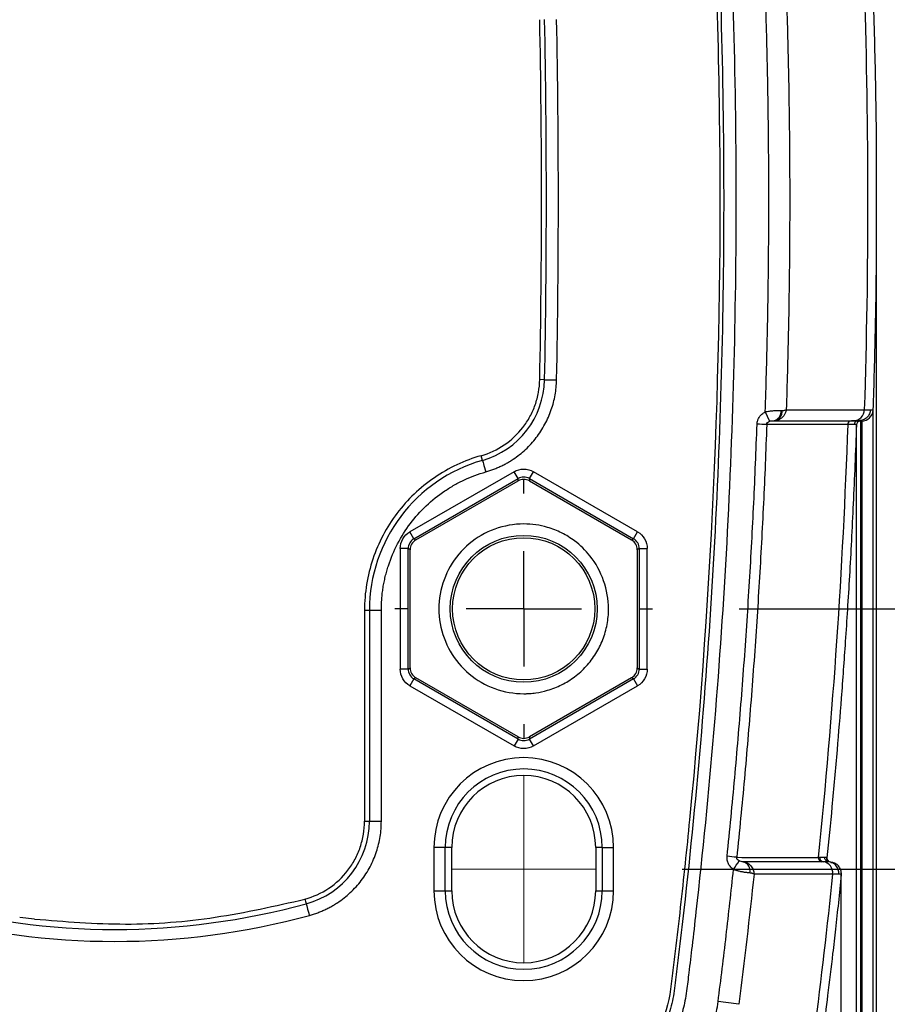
# Model space of a CAD drawing. Header units: millimetres. Extents: x 19 to 819, y 19 to 629.
# Tile 39 of 56: x 601 to 639, y 288 to 331. Entities that reach past the tile are written whole.
import ezdxf

# ---------------------------------------------------------------- set-up
doc = ezdxf.new("R2010")
doc.units = ezdxf.units.MM
doc.header["$LTSCALE"] = 3
doc.linetypes.add('CENTERX2', pattern=[20.32, 12.7, -2.54, 2.54, -2.54])
doc.layers.add('CENTER', color=40, linetype='CENTERX2')
doc.layers.add('DIMENSIONS', color=140, linetype='Continuous', lineweight=25)
doc.styles.add('SLDTEXTSTYLE0', font='TXT', dxfattribs={"width": 0.7})
doc.dimstyles.new('SLDDIMSTYLE2', dxfattribs={"dimtxt": 6.474023, "dimasz": 9.906, "dimexe": 0, "dimexo": 0.0625, "dimgap": 1.618506, "dimtad": 0, "dimtih": 1, "dimtoh": 1, "dimrnd": 1e-09, "dimzin": 12, "dimdsep": 46, "dimtxsty": 'SLDTEXTSTYLE0', "dimsah": 1, "dimcen": 0.09, "dimadec": 0, "dimazin": 3, "dimtfac": 1, "dimtmove": 0, "dimatfit": 0, "dimfxl": 0, "dimfrac": 2, "dimtolj": 1, "dimtzin": 12, "dimarcsym": 0})
doc.dimstyles.new('SLDDIMSTYLE3', dxfattribs={"dimtxt": 6.474023, "dimasz": 9.906, "dimexe": 0, "dimexo": 0.0625, "dimgap": 1.618506, "dimtad": 0, "dimtih": 1, "dimtoh": 1, "dimrnd": 1e-09, "dimzin": 4, "dimdsep": 46, "dimtxsty": 'SLDTEXTSTYLE0', "dimsah": 1, "dimcen": 0.09, "dimadec": 0, "dimazin": 1, "dimtfac": 1, "dimtmove": 0, "dimatfit": 0, "dimfxl": 0, "dimfrac": 2, "dimtolj": 1, "dimtzin": 12, "dimarcsym": 0})

# ---------------------------------------------------------------- blocks, each defined once
blk = doc.blocks.new('_D_6')
at = {"layer": 'DIMENSIONS'}
for p, q in [((690.981, 352.404), (690.981, 371.454)), ((630.411, 352.404), (700.506, 352.404)), ((681.362, 322.741), (679.188, 322.741)), ((679.188, 322.741), (679.188, 312.451)), ((700.6, 322.741), (702.774, 322.741)), ((702.774, 322.741), (702.774, 312.451)), ((679.188, 312.451), (681.362, 312.451)), ((702.774, 312.451), (700.6, 312.451)), ((630.411, 293.504), (700.506, 293.504)), ((690.981, 293.504), (690.981, 274.454))]:
    blk.add_line(p, q, dxfattribs=at)
for points in [[(690.981, 352.404), (692.505, 362.31), (689.457, 362.31)], [(690.981, 293.504), (689.457, 283.598), (692.505, 283.598)]]:
    blk.add_solid(points, dxfattribs=at)
at = {"layer": 'DIMENSIONS', "char_height": 6.35, "attachment_point": 1, "style": 'SLDTEXTSTYLE0'}
for s, insert in [('58.9', (681.362, 332.376)), ('2.32', (681.362, 320.637))]:
    blk.add_mtext(s, dxfattribs=dict(at, insert=insert))
blk = doc.blocks.new('_D_8')
at = {"layer": 'DIMENSIONS'}
for p, q in [((657.847, 340.954), (657.847, 360.004)), ((632.913, 340.954), (667.372, 340.954)), ((648.228, 322.741), (646.054, 322.741)), ((646.054, 322.741), (646.054, 312.451)), ((667.466, 322.741), (669.64, 322.741)), ((669.64, 322.741), (669.64, 312.451)), ((646.054, 312.451), (648.228, 312.451)), ((669.64, 312.451), (667.466, 312.451)), ((632.913, 304.954), (667.372, 304.954)), ((657.847, 304.954), (657.847, 285.904))]:
    blk.add_line(p, q, dxfattribs=at)
for points in [[(657.847, 340.954), (659.371, 350.86), (656.323, 350.86)], [(657.847, 304.954), (656.323, 295.048), (659.371, 295.048)]]:
    blk.add_solid(points, dxfattribs=at)
at = {"layer": 'DIMENSIONS', "char_height": 6.35, "attachment_point": 1, "style": 'SLDTEXTSTYLE0'}
for s, insert in [('36.0', (648.228, 332.376)), ('1.42', (648.228, 320.637))]:
    blk.add_mtext(s, dxfattribs=dict(at, insert=insert))
blk = doc.blocks.new('SW_CENTERMARKSYMBOL_2')
at = {"layer": 'CENTER', "color": 0}
for p, q in [((0, 5.08), (0, 5.669)), ((0, 0), (0, 2.54)), ((-5.08, 0), (-5.669, 0)), ((0, 0), (-2.54, 0)), ((0, 0), (0, -2.54)), ((0, 0), (2.54, 0)), ((5.08, 0), (5.669, 0)), ((0, -5.08), (0, -5.669))]:
    blk.add_line(p, q, dxfattribs=at)

msp = doc.modelspace()

# ---------------------------------------------------------------- linework, layer by layer
for p, q in [((638.955, 282.45), (638.955, 322.94)), ((624.353, 315.033), (624.139, 315.038)), ((624.353, 315.033), (624.88, 315.023)), ((634.988, 313.711), (638.421, 313.712)), ((638.805, 313.695), (638.805, 281.87)), ((634.433, 313.231), (636.162, 313.231)), ((634.458, 313.231), (636.177, 313.231)), ((636.162, 313.231), (637.857, 313.231)), ((636.177, 313.231), (637.956, 313.231)), ((638.202, 313.231), (638.215, 313.229)), ((638.215, 313.229), (638.31, 313.215)), ((638.287, 313.239), (638.226, 313.231)), ((638.252, 313.215), (638.252, 282.512)), ((621.617, 311.484), (621.559, 311.69)), ((623.009, 310.985), (618.423, 308.337)), ((623.184, 310.682), (623.009, 310.985)), ((623.684, 310.682), (623.859, 310.985)), ((628.445, 308.337), (623.859, 310.985)), ((618.598, 308.034), (623.184, 310.682)), ((618.684, 307.985), (623.184, 310.583)), ((623.184, 310.583), (623.184, 310.682)), ((623.684, 310.682), (628.27, 308.034)), ((623.684, 310.682), (623.684, 310.583)), ((623.684, 310.583), (628.184, 307.985)), ((618.598, 308.034), (618.423, 308.337)), ((618.598, 308.034), (618.684, 307.985)), ((628.184, 307.985), (628.27, 308.034)), ((628.27, 308.034), (628.445, 308.337)), ((617.998, 307.601), (617.998, 302.306)), ((618.348, 307.601), (617.998, 307.601)), ((618.348, 302.306), (618.348, 307.601)), ((618.434, 307.552), (618.348, 307.601)), ((618.434, 302.355), (618.434, 307.552)), ((628.52, 307.601), (628.434, 307.552)), ((628.434, 307.552), (628.434, 302.355)), ((628.52, 307.601), (628.52, 302.306)), ((628.52, 307.601), (628.87, 307.601)), ((628.87, 302.306), (628.87, 307.601)), ((616.427, 304.891), (616.641, 304.891)), ((616.641, 304.891), (616.641, 295.614)), ((616.641, 304.891), (617.168, 304.891)), ((617.168, 295.614), (617.168, 304.891)), ((618.348, 302.306), (618.434, 302.355)), ((628.434, 302.355), (628.52, 302.306)), ((618.348, 302.306), (617.998, 302.306)), ((618.684, 301.922), (618.598, 301.873)), ((623.184, 299.324), (618.684, 301.922)), ((628.184, 301.922), (623.684, 299.324)), ((628.27, 301.873), (628.184, 301.922)), ((628.52, 302.306), (628.87, 302.306)), ((618.598, 301.873), (618.423, 301.57)), ((618.423, 301.57), (623.009, 298.922)), ((623.184, 299.225), (618.598, 301.873)), ((628.27, 301.873), (623.684, 299.225)), ((623.859, 298.922), (628.445, 301.57)), ((628.27, 301.873), (628.445, 301.57)), ((623.184, 299.225), (623.184, 299.324)), ((623.684, 299.324), (623.684, 299.225)), ((623.184, 299.225), (623.009, 298.922)), ((623.859, 298.922), (623.684, 299.225)), ((616.427, 295.614), (616.641, 295.614)), ((616.641, 295.614), (617.168, 295.614)), ((619.48, 294.454), (619.48, 292.554)), ((619.979, 294.454), (619.48, 294.454)), ((619.979, 292.554), (619.979, 294.454)), ((620.267, 294.454), (619.979, 294.454)), ((620.267, 292.554), (620.267, 294.454)), ((626.601, 294.454), (626.601, 292.554)), ((626.889, 294.454), (626.601, 294.454)), ((626.889, 294.454), (627.388, 294.454)), ((626.889, 294.454), (626.889, 292.554)), ((627.388, 292.554), (627.388, 294.454)), ((636.616, 293.83), (636.543, 293.83)), ((636.78, 293.992), (636.779, 293.975)), ((636.779, 293.977), (636.779, 293.977)), ((636.883, 293.831), (636.781, 293.954)), ((619.48, 292.554), (619.979, 292.554)), ((619.979, 292.554), (620.267, 292.554)), ((626.601, 292.554), (626.889, 292.554)), ((626.889, 292.554), (627.388, 292.554)), ((601.901, 291.307), (601.252, 291.371))]:
    msp.add_line(p, q)
at = {"color": 40, "linetype": 'CENTERX2', "lineweight": 18}
for p, q in [((623.434, 297.621), (623.434, 289.386)), ((620.267, 293.504), (626.601, 293.504))]:
    msp.add_line(p, q, dxfattribs=at)
at = {"flags": 128}
for points in [[(638.31, 313.215), (638.31, 313.009), (638.31, 312.565), (638.31, 311.888), (638.31, 310.98), (638.31, 309.847), (638.31, 308.498), (638.31, 306.939), (638.31, 305.181), (638.31, 303.234), (638.31, 301.111), (638.31, 298.825), (638.31, 296.39), (638.31, 293.821), (638.31, 291.134), (638.31, 288.347), (638.31, 285.475), (638.31, 282.538)], [(638.075, 282.483), (638.075, 285.408), (638.075, 288.267), (638.075, 291.043), (638.075, 293.719), (638.075, 296.277), (638.075, 298.702), (638.075, 300.979), (638.075, 303.094), (638.075, 305.033), (638.075, 306.785), (638.075, 308.338), (638.075, 309.684), (638.075, 310.812), (638.075, 311.718), (638.075, 312.394), (638.075, 312.837), (638.075, 313.044)], [(621.617, 311.484), (621.621, 311.472), (621.63, 311.442), (621.643, 311.394), (621.661, 311.331), (621.683, 311.255), (621.708, 311.168), (621.734, 311.074), (621.762, 310.977)], [(636.781, 293.949), (636.78, 293.959), (636.78, 293.995)], [(636.946, 293.798), (637.045, 293.782), (637.086, 293.77)]]:
    msp.add_lwpolyline(points, dxfattribs=at)
for radius in [3.233, 3.129]:
    msp.add_circle((623.434, 304.954), radius)
for centre, radius, start, end in [((230.017, 322.954), 394.415, 358.84939, 1.15061), ((230.017, 322.954), 394.943, 358.84939, 1.15061), ((620.584, 315.109), 3.769, 285.9072, 358.8494), ((621.929, 307.534), 13.576, 24.719, 26.6261), ((634.356, 313.631), 0.408, 280.9116, 6.911), ((634.395, 313.639), 0.413, 278.7042, 5.6105), ((637.941, 313.711), 0.48, 271.7636, 0.0611), ((638.31, 313.711), 0.496, 269.9886, 358.1359), ((637.863, 313.059), 0.172, 91.759, 179.9432), ((638.252, 313.037), 0.177, 89.9883, 178.0048), ((617.379, -151.564), 464.925, 87.9354, 87.98798), ((623.496, 304.891), 6.856, 105.9072, 180), ((623.434, 294.454), 3.954, 0, 180), ((623.434, 294.454), 3.455, 0, 180), ((623.434, 294.454), 3.167, 0, 180), ((612.871, 295.614), 3.769, 285.2168, 360), ((616.059, 135.901), 159.007, 83.95363, 84.10737), ((619.65, 302.288), 15.712, 325.9345, 327.5676), ((632.97, 293.419), 0.429, 348.84, 73.2158), ((636.57, 294.002), 0.175, 173.3475, 261.253), ((636.64, 294.003), 0.175, 173.5686, 261.9958), ((636.544, 293.346), 0.489, 353.2018, 81.5651), ((636.921, 293.304), 0.494, 354.037, 18.7919), ((623.434, 292.554), 3.954, 180, 0), ((623.434, 292.554), 3.455, 180, 0), ((623.434, 292.554), 3.167, 180, 0), ((605.434, 322.954), 32.63, 254.7815, 285.2185), ((596.828, 9.832), 280.058, 82.5994, 82.78741)]:
    msp.add_arc(centre, radius, start, end)
for centre, major_axis in [((623.434, 310.15), (0, 0.5)), ((618.934, 307.552), (-0.433, 0.25)), ((627.934, 307.552), (0.433, 0.25)), ((618.934, 302.356), (-0.433, -0.25)), ((627.934, 302.356), (0.433, -0.25)), ((623.434, 299.757), (0, -0.5))]:
    msp.add_ellipse(centre, major_axis=major_axis, ratio=0.999797, start_param=5.759674, end_param=6.806696)
for points, knots in [([(605.434, 279.678), (605.205, 279.68), (604.747, 279.682), (604.06, 279.7), (603.376, 279.727), (602.693, 279.765), (602.012, 279.814), (601.332, 279.873), (600.654, 279.943), (599.978, 280.023), (599.303, 280.115), (598.63, 280.216), (597.959, 280.329), (597.29, 280.452), (596.622, 280.585), (595.956, 280.73), (595.291, 280.885), (594.629, 281.05), (593.968, 281.226), (593.308, 281.413), (592.65, 281.61), (591.994, 281.818), (591.34, 282.036), (590.821, 282.22), (590.455, 282.35), (590.231, 282.422), (590.013, 282.473), (589.799, 282.503), (589.554, 282.51), (589.232, 282.513), (588.672, 282.514), (588.005, 282.514), (587.359, 282.515), (586.835, 282.513), (586.38, 282.518), (585.898, 282.553), (585.433, 282.626), (584.799, 282.774), (584.022, 283.05), (583.151, 283.523), (582.359, 284.123), (581.672, 284.838), (581.1, 285.649), (580.66, 286.538), (580.436, 287.246), (580.333, 287.73), (580.294, 287.949), (580.261, 288.197), (580.2, 288.686), (580.107, 289.452), (579.404, 295.366), (578.443, 306.253), (578.029, 319.489), (578.148, 330.078), (578.463, 338.013), (579.003, 345.937), (579.544, 351.548), (579.925, 354.91), (580.042, 355.916), (580.144, 356.778), (580.216, 357.362), (580.286, 357.94), (580.41, 358.578), (580.655, 359.333), (580.986, 360.044), (581.406, 360.709), (581.945, 361.372), (582.622, 362.006), (583.442, 362.561), (584.339, 362.989), (585.129, 363.224), (585.779, 363.338), (586.231, 363.384), (586.73, 363.394), (587.249, 363.393), (588.123, 363.393), (588.885, 363.391), (589.531, 363.394), (589.865, 363.408), (590.169, 363.46), (590.492, 363.566), (590.735, 363.654), (590.995, 363.75), (591.484, 363.921), (592.223, 364.168), (593.538, 364.573), (595.201, 365.02), (596.929, 365.397), (598.383, 365.658), (599.552, 365.835), (600.723, 365.98), (601.897, 366.092), (603.074, 366.171), (604.253, 366.221), (605.04, 366.226), (605.434, 366.229)], [0, 0, 0, 0, 0.005434, 0.010855, 0.016267, 0.021669, 0.027063, 0.03245, 0.037832, 0.043211, 0.048587, 0.053961, 0.059336, 0.064712, 0.070091, 0.075474, 0.080862, 0.086257, 0.091661, 0.097073, 0.102497, 0.107932, 0.113381, 0.118845, 0.12098, 0.122571, 0.124415, 0.126295, 0.127676, 0.130216, 0.133917, 0.140942, 0.14604, 0.14921, 0.153361, 0.156836, 0.160637, 0.164499, 0.172264, 0.180095, 0.187887, 0.195708, 0.203506, 0.211318, 0.219107, 0.221028, 0.22304, 0.224371, 0.226964, 0.234719, 0.242659, 0.368075, 0.493523, 0.556263, 0.618959, 0.681663, 0.744424, 0.752502, 0.761845, 0.768412, 0.773065, 0.775805, 0.782198, 0.788423, 0.794571, 0.800738, 0.807016, 0.814774, 0.822617, 0.830393, 0.838217, 0.842078, 0.846013, 0.848966, 0.853898, 0.858311, 0.869677, 0.871972, 0.873618, 0.877586, 0.879217, 0.881679, 0.8837, 0.885794, 0.893945, 0.902172, 0.918402, 0.934715, 0.944071, 0.953406, 0.962727, 0.972039, 0.981351, 0.990669, 1, 1, 1, 1]), ([(605.434, 366.229), (605.649, 366.228), (606.078, 366.225), (606.721, 366.21), (607.363, 366.185), (608.005, 366.152), (608.646, 366.108), (609.286, 366.056), (609.926, 365.993), (610.565, 365.922), (611.203, 365.841), (611.841, 365.751), (612.478, 365.651), (613.543, 365.468), (615.028, 365.167), (616.923, 364.693), (618.485, 364.223), (619.581, 363.855), (620.134, 363.656), (620.443, 363.547), (620.665, 363.477), (620.89, 363.428), (621.118, 363.401), (621.368, 363.394), (621.644, 363.393), (622.078, 363.393), (622.651, 363.393), (623.218, 363.393), (623.68, 363.393), (623.956, 363.393), (624.281, 363.393), (624.818, 363.379), (625.634, 363.261), (626.592, 362.964), (627.498, 362.522), (628.319, 361.946), (629.046, 361.248), (629.651, 360.447), (630.129, 359.56), (630.377, 358.851), (630.496, 358.364), (630.56, 358.057), (630.608, 357.699), (630.669, 357.209), (630.751, 356.541), (630.855, 355.672), (631.233, 352.403), (631.79, 346.836), (632.352, 338.96), (632.692, 331.07), (632.809, 323.17), (632.704, 315.268), (632.376, 307.374), (631.826, 299.491), (631.258, 293.74), (630.855, 290.229), (630.718, 289.068), (630.616, 288.268), (630.539, 287.726), (630.446, 287.327), (630.336, 286.951), (630.203, 286.583), (630.047, 286.222), (629.783, 285.699), (629.355, 285.037), (628.703, 284.305), (627.946, 283.676), (627.103, 283.174), (626.192, 282.8), (625.399, 282.611), (624.747, 282.532), (624.312, 282.513), (623.926, 282.511), (623.597, 282.51), (623.306, 282.514), (623.029, 282.516), (622.769, 282.514), (622.508, 282.512), (622.262, 282.514), (622.028, 282.517), (621.782, 282.514), (621.535, 282.51), (621.312, 282.513), (621.109, 282.506), (620.923, 282.482), (620.728, 282.444), (620.523, 282.389), (620.311, 282.319), (620.081, 282.235), (619.867, 282.155), (619.621, 282.068), (619.142, 281.905), (618.394, 281.659), (617.102, 281.27), (615.468, 280.84), (613.769, 280.477), (612.341, 280.226), (611.196, 280.056), (610.048, 279.917), (608.898, 279.81), (607.746, 279.733), (606.591, 279.686), (605.82, 279.681), (605.434, 279.678)], [0, 0, 0, 0, 0.005085, 0.010165, 0.015243, 0.020318, 0.025393, 0.030468, 0.035544, 0.040622, 0.045705, 0.050792, 0.055884, 0.060983, 0.076394, 0.091776, 0.107254, 0.115017, 0.119169, 0.121189, 0.122784, 0.124671, 0.126654, 0.128212, 0.130593, 0.133181, 0.138502, 0.144174, 0.146616, 0.149453, 0.150704, 0.154317, 0.162186, 0.170143, 0.178001, 0.185963, 0.193819, 0.201785, 0.209649, 0.217595, 0.219512, 0.221507, 0.225028, 0.228073, 0.233211, 0.240975, 0.248806, 0.311184, 0.373521, 0.435867, 0.498272, 0.560699, 0.623079, 0.685461, 0.747895, 0.759986, 0.769215, 0.775582, 0.77909, 0.782188, 0.785275, 0.788361, 0.791458, 0.794578, 0.802263, 0.810038, 0.817714, 0.825502, 0.833191, 0.840969, 0.844729, 0.848756, 0.851275, 0.853872, 0.856548, 0.858177, 0.860444, 0.862709, 0.86434, 0.86629, 0.868236, 0.87019, 0.872131, 0.873521, 0.874996, 0.876565, 0.878235, 0.880012, 0.881866, 0.884033, 0.885426, 0.888047, 0.896028, 0.904068, 0.920019, 0.93606, 0.945222, 0.954364, 0.963492, 0.972613, 0.981733, 0.99086, 1, 1, 1, 1]), ([(605.435, 280.209), (604.199, 280.211), (602.958, 280.267), (600.496, 280.482), (599.271, 280.642), (596.832, 281.068), (595.62, 281.334), (593.824, 281.812), (592.932, 282.071), (592.046, 282.36), (591.605, 282.51), (591.458, 282.56), (591.165, 282.663), (591.021, 282.715), (590.72, 282.823), (590.562, 282.88), (590.299, 282.953), (590.206, 282.976), (590.012, 283.011), (589.914, 283.023), (589.635, 283.045), (589.462, 283.045), (589.135, 283.045), (588.976, 283.045), (588.492, 283.045), (588.169, 283.045), (587.686, 283.046), (587.524, 283.046), (587.202, 283.046), (587.036, 283.045), (586.719, 283.044), (586.565, 283.045), (586.268, 283.057), (586.123, 283.069), (585.684, 283.12), (585.392, 283.177), (584.814, 283.335), (584.525, 283.438), (583.973, 283.685), (583.708, 283.829), (583.201, 284.157), (582.958, 284.342), (582.505, 284.745), (582.296, 284.963), (581.913, 285.428), (581.738, 285.677), (581.427, 286.199), (581.294, 286.471), (581.069, 287.029), (580.978, 287.317), (580.875, 287.762), (580.846, 287.911), (580.811, 288.137), (580.802, 288.211), (580.781, 288.375), (580.771, 288.457), (580.679, 289.195), (580.6, 289.852), (579.909, 295.761), (579.445, 301.031), (578.815, 311.576), (578.65, 316.854), (578.627, 324.78), (578.657, 327.425), (578.792, 332.71), (578.896, 335.35), (579.323, 343.263), (579.756, 348.527), (580.412, 354.436), (580.525, 355.421), (580.643, 356.405), (580.693, 356.815), (580.703, 356.897), (580.723, 357.063), (580.733, 357.147), (580.762, 357.393), (580.781, 357.553), (580.846, 358.021), (580.906, 358.315), (581.075, 358.894), (581.181, 359.177), (581.436, 359.724), (581.586, 359.99), (581.922, 360.492), (582.109, 360.729), (582.517, 361.173), (582.74, 361.381), (583.214, 361.759), (583.464, 361.928), (583.986, 362.228), (584.26, 362.359), (584.827, 362.577), (585.117, 362.663), (585.705, 362.79), (586.004, 362.832), (586.383, 362.855), (586.459, 362.858), (586.615, 362.862), (586.696, 362.863), (586.938, 362.864), (587.103, 362.863), (587.606, 362.86), (587.939, 362.862), (588.605, 362.862), (588.938, 362.862), (589.313, 362.862), (589.354, 362.862), (589.438, 362.862), (589.485, 362.862), (589.623, 362.865), (589.717, 362.869), (589.909, 362.885), (590.007, 362.897), (590.206, 362.931), (590.308, 362.953), (590.602, 363.035), (590.776, 363.1), (591.021, 363.191), (591.1, 363.22), (591.257, 363.277), (591.338, 363.305), (592.066, 363.558), (592.716, 363.766), (594.675, 364.343), (595.992, 364.664), (598.651, 365.178), (599.991, 365.373), (602.695, 365.634), (604.063, 365.699), (605.433, 365.698)], [0, 0, 0, 0, 0.03125, 0.03125, 0.0625, 0.0625, 0.09375, 0.09375, 0.109375, 0.117188, 0.117188, 0.121094, 0.121094, 0.125, 0.125, 0.128906, 0.128906, 0.130859, 0.130859, 0.132813, 0.132813, 0.136719, 0.136719, 0.140625, 0.140625, 0.148438, 0.148438, 0.152344, 0.152344, 0.15625, 0.15625, 0.160156, 0.160156, 0.164063, 0.164063, 0.171875, 0.171875, 0.179688, 0.179688, 0.1875, 0.1875, 0.195313, 0.195313, 0.203125, 0.203125, 0.210938, 0.210938, 0.21875, 0.21875, 0.226563, 0.226563, 0.230469, 0.230469, 0.232422, 0.232422, 0.234375, 0.234375, 0.25, 0.25, 0.375, 0.375, 0.5, 0.5, 0.5625, 0.5625, 0.625, 0.625, 0.75, 0.75, 0.765625, 0.773438, 0.773438, 0.775391, 0.775391, 0.777344, 0.777344, 0.78125, 0.78125, 0.789063, 0.789063, 0.796875, 0.796875, 0.804688, 0.804688, 0.8125, 0.8125, 0.820313, 0.820313, 0.828125, 0.828125, 0.835938, 0.835938, 0.84375, 0.84375, 0.851563, 0.851563, 0.853516, 0.853516, 0.855469, 0.855469, 0.859375, 0.859375, 0.867188, 0.867188, 0.875, 0.875, 0.875977, 0.875977, 0.876953, 0.876953, 0.878906, 0.878906, 0.880859, 0.880859, 0.882813, 0.882813, 0.886719, 0.886719, 0.888672, 0.888672, 0.890625, 0.890625, 0.90625, 0.90625, 0.9375, 0.9375, 0.96875, 0.96875, 1, 1, 1, 1]), ([(580.967, 288.24), (581.042, 287.645), (581.216, 287.026), (581.506, 286.433), (581.796, 285.841), (582.2, 285.28), (582.695, 284.807), (583.19, 284.333), (583.773, 283.95), (584.387, 283.686), (585, 283.421), (585.64, 283.274), (586.255, 283.23), (586.562, 283.209), (586.875, 283.216), (587.198, 283.216), (587.522, 283.216), (587.845, 283.216), (588.168, 283.216), (588.492, 283.216), (588.814, 283.216), (589.139, 283.216), (589.463, 283.216), (589.783, 283.221), (590.095, 283.17), (590.406, 283.119), (590.707, 283.01), (591.006, 282.902), (591.305, 282.795), (591.605, 282.69), (591.908, 282.589), (592.512, 282.386), (593.124, 282.196), (593.741, 282.02), (598.681, 280.609), (604.011, 280.087), (609.218, 280.551), (611.821, 280.784), (614.392, 281.257), (616.868, 281.947), (617.487, 282.12), (618.101, 282.306), (618.707, 282.505), (619.01, 282.604), (619.31, 282.706), (619.612, 282.813), (619.914, 282.92), (620.206, 283.042), (620.513, 283.117), (620.667, 283.155), (620.823, 283.179), (620.981, 283.195), (621.139, 283.21), (621.297, 283.216), (621.459, 283.216), (621.782, 283.216), (622.106, 283.216), (622.429, 283.216), (622.753, 283.216), (623.077, 283.216), (623.4, 283.216), (623.722, 283.216), (624.056, 283.21), (624.359, 283.218), (624.964, 283.234), (625.603, 283.349), (626.223, 283.582), (626.844, 283.815), (627.443, 284.166), (627.961, 284.614), (628.479, 285.062), (628.914, 285.605), (629.235, 286.188), (629.555, 286.771), (629.762, 287.391), (629.864, 287.99), (629.915, 288.29), (629.947, 288.613), (629.987, 288.933), (630.026, 289.254), (630.065, 289.574), (630.103, 289.895), (630.179, 290.536), (630.254, 291.177), (630.326, 291.819), (630.47, 293.102), (630.605, 294.387), (630.731, 295.674), (631.742, 305.965), (632.181, 316.341), (632.042, 326.705), (631.972, 331.887), (631.758, 337.067), (631.401, 342.231), (631.222, 344.813), (631.008, 347.391), (630.757, 349.965), (630.632, 351.251), (630.498, 352.536), (630.356, 353.82), (630.284, 354.462), (630.211, 355.104), (630.135, 355.745), (630.097, 356.065), (630.058, 356.386), (630.019, 356.706), (630, 356.866), (629.98, 357.03), (629.96, 357.192), (629.94, 357.353), (629.92, 357.512), (629.901, 357.667), (629.862, 357.977), (629.802, 358.268), (629.712, 358.571), (629.623, 358.874), (629.507, 359.178), (629.362, 359.474), (629.072, 360.066), (628.668, 360.627), (628.173, 361.101), (627.677, 361.574), (627.095, 361.957), (626.481, 362.221), (625.867, 362.486), (625.228, 362.633), (624.613, 362.677), (624.306, 362.698), (623.993, 362.691), (623.67, 362.691), (623.346, 362.691), (623.023, 362.691), (622.7, 362.691), (622.376, 362.691), (622.054, 362.691), (621.729, 362.691), (621.405, 362.691), (621.084, 362.686), (620.773, 362.737), (620.462, 362.788), (620.161, 362.897), (619.862, 363.005), (619.563, 363.113), (619.263, 363.217), (618.96, 363.318), (618.355, 363.521), (617.744, 363.711), (617.127, 363.887), (612.187, 365.298), (606.857, 365.821), (601.65, 365.356), (599.046, 365.124), (596.476, 364.651), (594, 363.96), (593.381, 363.787), (592.767, 363.601), (592.161, 363.402), (591.857, 363.303), (591.558, 363.201), (591.256, 363.094), (590.954, 362.987), (590.662, 362.865), (590.355, 362.79), (590.201, 362.753), (590.045, 362.728), (589.887, 362.712), (589.729, 362.697), (589.571, 362.691), (589.409, 362.691), (589.085, 362.691), (588.762, 362.691), (588.439, 362.691), (588.115, 362.691), (587.791, 362.691), (587.468, 362.691), (587.146, 362.691), (586.812, 362.697), (586.509, 362.689), (585.904, 362.673), (585.265, 362.558), (584.645, 362.325), (584.024, 362.092), (583.425, 361.741), (582.907, 361.293), (582.389, 360.845), (581.954, 360.302), (581.633, 359.719), (581.313, 359.136), (581.106, 358.517), (581.004, 357.917), (580.953, 357.617), (580.921, 357.294), (580.881, 356.974), (580.842, 356.654), (580.803, 356.333), (580.765, 356.013), (580.689, 355.372), (580.614, 354.73), (580.542, 354.088), (580.398, 352.805), (580.263, 351.52), (580.137, 350.233), (579.126, 339.942), (578.687, 329.566), (578.826, 319.202), (578.895, 314.02), (579.11, 308.841), (579.467, 303.676), (579.646, 301.094), (579.86, 298.516), (580.11, 295.943), (580.236, 294.656), (580.37, 293.371), (580.512, 292.087), (580.584, 291.445), (580.657, 290.803), (580.733, 290.162), (580.771, 289.842), (580.81, 289.521), (580.849, 289.201), (580.868, 289.041), (580.888, 288.881), (580.908, 288.72), (580.927, 288.56), (580.949, 288.389), (580.967, 288.24)], [0, 0, 0, 0, 0.007812, 0.007812, 0.007812, 0.015625, 0.015625, 0.015625, 0.023438, 0.023438, 0.023438, 0.03125, 0.03125, 0.03125, 0.035156, 0.035156, 0.035156, 0.039062, 0.039062, 0.039062, 0.042969, 0.042969, 0.042969, 0.046875, 0.046875, 0.046875, 0.050781, 0.050781, 0.050781, 0.054688, 0.054688, 0.054688, 0.0625, 0.0625, 0.0625, 0.125, 0.125, 0.125, 0.15625, 0.15625, 0.15625, 0.164062, 0.164062, 0.164062, 0.167969, 0.167969, 0.167969, 0.171875, 0.171875, 0.171875, 0.173828, 0.173828, 0.173828, 0.175781, 0.175781, 0.175781, 0.179688, 0.179688, 0.179688, 0.183594, 0.183594, 0.183594, 0.1875, 0.1875, 0.1875, 0.195312, 0.195312, 0.195312, 0.203125, 0.203125, 0.203125, 0.210938, 0.210938, 0.210938, 0.21875, 0.21875, 0.21875, 0.222656, 0.222656, 0.222656, 0.226562, 0.226562, 0.226562, 0.234375, 0.234375, 0.234375, 0.25, 0.25, 0.25, 0.375, 0.375, 0.375, 0.4375, 0.4375, 0.4375, 0.46875, 0.46875, 0.46875, 0.484375, 0.484375, 0.484375, 0.492188, 0.492188, 0.492188, 0.496094, 0.496094, 0.496094, 0.498047, 0.498047, 0.498047, 0.5, 0.5, 0.5, 0.503906, 0.503906, 0.503906, 0.507812, 0.507812, 0.507812, 0.515625, 0.515625, 0.515625, 0.523438, 0.523438, 0.523438, 0.53125, 0.53125, 0.53125, 0.535156, 0.535156, 0.535156, 0.539062, 0.539062, 0.539062, 0.542969, 0.542969, 0.542969, 0.546875, 0.546875, 0.546875, 0.550781, 0.550781, 0.550781, 0.554688, 0.554688, 0.554688, 0.5625, 0.5625, 0.5625, 0.625, 0.625, 0.625, 0.65625, 0.65625, 0.65625, 0.664062, 0.664062, 0.664062, 0.667969, 0.667969, 0.667969, 0.671875, 0.671875, 0.671875, 0.673828, 0.673828, 0.673828, 0.675781, 0.675781, 0.675781, 0.679688, 0.679688, 0.679688, 0.683594, 0.683594, 0.683594, 0.6875, 0.6875, 0.6875, 0.695312, 0.695312, 0.695312, 0.703125, 0.703125, 0.703125, 0.710938, 0.710938, 0.710938, 0.71875, 0.71875, 0.71875, 0.722656, 0.722656, 0.722656, 0.726562, 0.726562, 0.726562, 0.734375, 0.734375, 0.734375, 0.75, 0.75, 0.75, 0.875, 0.875, 0.875, 0.9375, 0.9375, 0.9375, 0.96875, 0.96875, 0.96875, 0.984375, 0.984375, 0.984375, 0.992188, 0.992188, 0.992188, 0.996094, 0.996094, 0.996094, 0.998047, 0.998047, 0.998047, 1, 1, 1, 1]), ([(605.433, 365.698), (607.977, 365.695), (610.505, 365.467), (614.277, 364.79), (615.531, 364.507), (617.394, 363.995), (618.012, 363.809), (618.934, 363.51), (619.241, 363.406), (619.699, 363.246), (619.849, 363.192), (620.163, 363.079), (620.329, 363.02), (620.605, 362.945), (620.703, 362.922), (620.906, 362.889), (621.006, 362.879), (621.291, 362.86), (621.467, 362.862), (621.969, 362.862), (622.301, 362.862), (622.968, 362.862), (623.3, 362.861), (623.804, 362.861), (623.973, 362.863), (624.295, 362.862), (624.45, 362.858), (624.904, 362.828), (625.211, 362.783), (625.812, 362.646), (626.105, 362.556), (626.671, 362.331), (626.947, 362.195), (627.478, 361.881), (627.73, 361.704), (628.2, 361.316), (628.42, 361.104), (628.829, 360.643), (629.015, 360.396), (629.345, 359.882), (629.49, 359.613), (629.737, 359.05), (629.839, 358.757), (629.956, 358.316), (629.989, 358.169), (630.043, 357.872), (630.063, 357.727), (630.124, 357.233), (630.164, 356.91), (630.282, 355.931), (630.359, 355.279), (630.732, 352.014), (630.993, 349.397), (631.441, 344.161), (631.628, 341.542), (632.078, 333.678), (632.23, 328.428), (632.236, 320.542), (632.201, 317.911), (632.057, 312.656), (631.948, 310.03), (631.509, 302.159), (631.069, 296.917), (630.407, 291.039), (630.331, 290.386), (630.233, 289.571), (630.214, 289.407), (630.174, 289.081), (630.153, 288.917), (630.095, 288.422), (630.06, 288.11), (629.945, 287.522), (629.865, 287.234), (629.662, 286.671), (629.539, 286.395), (629.251, 285.866), (629.088, 285.615), (628.726, 285.14), (628.526, 284.915), (627.876, 284.285), (627.386, 283.94), (626.578, 283.535), (626.299, 283.421), (625.73, 283.238), (625.44, 283.169), (624.995, 283.097), (624.845, 283.079), (624.544, 283.054), (624.395, 283.048), (624.08, 283.043), (623.919, 283.043), (623.592, 283.045), (623.424, 283.046), (622.931, 283.045), (622.602, 283.045), (622.109, 283.045), (621.862, 283.045), (621.616, 283.045), (621.492, 283.045), (621.451, 283.045), (621.36, 283.044), (621.315, 283.043), (621.086, 283.036), (620.894, 283.02), (620.598, 282.963), (620.498, 282.938), (620.308, 282.882), (620.22, 282.852), (620.05, 282.791), (619.968, 282.761), (619.81, 282.702), (619.735, 282.675), (619.58, 282.62), (619.5, 282.592), (619.342, 282.537), (618.63, 282.292), (617.913, 282.067), (615.991, 281.512), (614.694, 281.203), (612.071, 280.706), (610.74, 280.518), (608.082, 280.268), (606.758, 280.208), (605.435, 280.209)], [0, 0, 0, 0, 0.0625, 0.0625, 0.09375, 0.09375, 0.109375, 0.109375, 0.117188, 0.117188, 0.121094, 0.121094, 0.125, 0.125, 0.126953, 0.126953, 0.128906, 0.128906, 0.132813, 0.132813, 0.140625, 0.140625, 0.148438, 0.148438, 0.152344, 0.152344, 0.15625, 0.15625, 0.164063, 0.164063, 0.171875, 0.171875, 0.179688, 0.179688, 0.1875, 0.1875, 0.195313, 0.195313, 0.203125, 0.203125, 0.210938, 0.210938, 0.21875, 0.21875, 0.222656, 0.222656, 0.226563, 0.226563, 0.234375, 0.234375, 0.25, 0.25, 0.3125, 0.3125, 0.375, 0.375, 0.5, 0.5, 0.5625, 0.5625, 0.625, 0.625, 0.75, 0.75, 0.765625, 0.765625, 0.769531, 0.769531, 0.773438, 0.773438, 0.78125, 0.78125, 0.789063, 0.789063, 0.796875, 0.796875, 0.804688, 0.804688, 0.8125, 0.8125, 0.828125, 0.828125, 0.835938, 0.835938, 0.84375, 0.84375, 0.847656, 0.847656, 0.851563, 0.851563, 0.855469, 0.855469, 0.859375, 0.859375, 0.867188, 0.867188, 0.871094, 0.873047, 0.873047, 0.874023, 0.874023, 0.875, 0.875, 0.878906, 0.878906, 0.880859, 0.880859, 0.882813, 0.882813, 0.884766, 0.884766, 0.886719, 0.886719, 0.888672, 0.888672, 0.890625, 0.90625, 0.90625, 0.9375, 0.9375, 0.96875, 0.96875, 1, 1, 1, 1]), ([(634.065, 313.618), (634.083, 314.183), (634.119, 315.315), (634.16, 317.012), (634.191, 318.71), (634.211, 320.407), (634.222, 322.105), (634.222, 323.802), (634.211, 325.5), (634.191, 327.197), (634.16, 328.895), (634.119, 330.592), (634.083, 331.724), (634.065, 332.289)], [0, 0, 0, 0, 0.090934, 0.181853, 0.272761, 0.36366, 0.454554, 0.545446, 0.63634, 0.727239, 0.818147, 0.909066, 1, 1, 1, 1]), ([(634.988, 332.196), (635.005, 331.636), (635.04, 330.516), (635.08, 328.836), (635.11, 327.155), (635.13, 325.475), (635.14, 323.794), (635.14, 322.113), (635.13, 320.433), (635.11, 318.752), (635.08, 317.072), (635.04, 315.391), (635.005, 314.271), (634.988, 313.711)], [0, 0, 0, 0, 0.090909, 0.181818, 0.272727, 0.363637, 0.454546, 0.545455, 0.636364, 0.727273, 0.818182, 0.909091, 1, 1, 1, 1]), ([(638.805, 332.185), (638.842, 330.89), (638.912, 328.384), (638.954, 325.273), (638.95, 323.457), (638.949, 322.852)], [0, 0, 0, 0, 0.416337, 0.805669, 1, 1, 1, 1]), ([(624.139, 315.038), (624.192, 317.677), (624.219, 320.315), (624.219, 325.592), (624.192, 328.231), (624.139, 330.869)], [0, 0, 0, 0, 0.5, 0.5, 1, 1, 1, 1]), ([(638.949, 322.852), (638.95, 322.214), (638.952, 320.317), (638.907, 317.265), (638.838, 314.85), (638.805, 313.695)], [0, 0, 0, 0, 0.208882, 0.621306, 1, 1, 1, 1]), ([(621.559, 311.69), (621.925, 311.794), (622.265, 311.953), (622.893, 312.378), (623.168, 312.637), (623.515, 313.086), (623.619, 313.246), (623.798, 313.576), (623.874, 313.748), (624, 314.103), (624.049, 314.288), (624.117, 314.66), (624.135, 314.848), (624.139, 315.038)], [0, 0, 0, 0, 0.25, 0.25, 0.5, 0.5, 0.625, 0.625, 0.75, 0.75, 0.875, 0.875, 1, 1, 1, 1]), ([(621.762, 310.977), (621.823, 310.995), (621.945, 311.032), (622.124, 311.096), (622.3, 311.168), (622.472, 311.247), (622.641, 311.335), (622.806, 311.43), (623.111, 311.623), (623.53, 311.953), (624.002, 312.475), (624.386, 313.065), (624.618, 313.598), (624.749, 314.035), (624.82, 314.36), (624.866, 314.69), (624.876, 314.912), (624.88, 315.023)], [0, 0, 0, 0, 0.034966, 0.069765, 0.104464, 0.139132, 0.173839, 0.208653, 0.243643, 0.371783, 0.50002, 0.62816, 0.756397, 0.817464, 0.878175, 0.938897, 1, 1, 1, 1]), ([(633.702, 313.075), (633.704, 313.096), (633.707, 313.14), (633.721, 313.205), (633.742, 313.269), (633.771, 313.334), (633.822, 313.423), (633.913, 313.531), (634.013, 313.588), (634.065, 313.618)], [0, 0, 0, 0, 0.094666, 0.190747, 0.289469, 0.391965, 0.499246, 0.739315, 1, 1, 1, 1]), ([(634.065, 313.618), (634.095, 313.625), (634.155, 313.639), (634.248, 313.654), (634.345, 313.666), (634.463, 313.676), (634.611, 313.682), (634.708, 313.681), (634.761, 313.681)], [0, 0, 0, 0, 0.115964, 0.23799, 0.366234, 0.500642, 0.726028, 1, 1, 1, 1]), ([(634.988, 313.711), (634.985, 313.694), (634.979, 313.655), (634.961, 313.593), (634.925, 313.509), (634.874, 313.433), (634.794, 313.351), (634.7, 313.285), (634.576, 313.239), (634.495, 313.233), (634.458, 313.231)], [0, 0, 0, 0, 0.0694232, 0.1525969, 0.250242, 0.4222985, 0.5004922, 0.6876185, 0.8550652, 1, 1, 1, 1]), ([(634.807, 313.68), (634.824, 313.68), (634.862, 313.681), (634.905, 313.687), (634.95, 313.698), (634.973, 313.706), (634.988, 313.711)], [0, 0, 0, 0, 0.23313, 0.499735, 0.659753, 1, 1, 1, 1]), ([(638.688, 313.711), (638.686, 313.654), (638.674, 313.592), (638.625, 313.474), (638.587, 313.417), (638.493, 313.324), (638.436, 313.288), (638.319, 313.241), (638.258, 313.231), (638.202, 313.231)], [0, 0, 0, 0, 0.25, 0.25, 0.5, 0.5, 0.75, 0.75, 1, 1, 1, 1]), ([(638.688, 313.711), (638.703, 313.711), (638.732, 313.711), (638.765, 313.709), (638.788, 313.705), (638.803, 313.701), (638.805, 313.697), (638.805, 313.695)], [0, 0, 0, 0, 0.200593, 0.401029, 0.601167, 0.800869, 1, 1, 1, 1]), ([(634.261, 313.21), (634.285, 313.219), (634.313, 313.225), (634.372, 313.23), (634.404, 313.231), (634.433, 313.231)], [0, 0, 0, 0, 0.5, 0.5, 1, 1, 1, 1]), ([(638.155, 313.231), (638.115, 313.231), (638.068, 313.214), (638, 313.148), (637.982, 313.101), (637.981, 313.06)], [0, 0, 0, 0, 0.5, 0.5, 1, 1, 1, 1]), ([(638.252, 313.215), (638.252, 313.217), (638.25, 313.221), (638.238, 313.225), (638.219, 313.229), (638.192, 313.231), (638.168, 313.231), (638.155, 313.231)], [0, 0, 0, 0, 0.20026, 0.400152, 0.599915, 0.799785, 1, 1, 1, 1]), ([(632.384, 294.067), (632.442, 294.642), (632.559, 295.791), (632.721, 297.516), (632.873, 299.242), (633.015, 300.969), (633.145, 302.696), (633.265, 304.424), (633.374, 306.153), (633.473, 307.882), (633.56, 309.612), (633.638, 311.343), (633.681, 312.498), (633.702, 313.075)], [0, 0, 0, 0, 0.0909352, 0.1818547, 0.2727621, 0.3636608, 0.4545543, 0.545446, 0.6363394, 0.7272381, 0.8181454, 0.9090649, 1, 1, 1, 1]), ([(634.128, 313.06), (634.107, 312.482), (634.064, 311.327), (633.986, 309.595), (633.899, 307.862), (633.8, 306.131), (633.691, 304.399), (633.571, 302.668), (633.44, 300.938), (633.299, 299.208), (633.146, 297.479), (632.984, 295.75), (632.867, 294.599), (632.808, 294.023)], [0, 0, 0, 0, 0.090844, 0.181701, 0.272571, 0.363455, 0.454351, 0.54526, 0.636182, 0.727117, 0.818065, 0.909026, 1, 1, 1, 1]), ([(638.075, 313.044), (638.054, 312.454), (638.012, 311.299), (637.937, 309.603), (637.857, 307.978), (637.771, 306.425), (637.681, 304.944), (637.564, 303.151), (637.415, 301.094), (637.219, 298.671), (637.011, 296.328), (636.854, 294.744), (636.78, 293.995)], [0, 0, 0, 0, 0.092646, 0.181561, 0.266744, 0.348196, 0.425915, 0.499903, 0.630411, 0.749973, 0.881738, 1, 1, 1, 1]), ([(637.981, 313.06), (637.968, 313.06), (637.94, 313.06), (637.89, 313.06), (637.832, 313.06), (637.766, 313.06), (637.716, 313.06), (637.691, 313.059)], [0, 0, 0, 0, 0.19814, 0.397337, 0.597466, 0.798397, 1, 1, 1, 1]), ([(638.075, 313.044), (638.075, 313.046), (638.073, 313.05), (638.061, 313.054), (638.043, 313.058), (638.017, 313.06), (637.993, 313.06), (637.981, 313.06)], [0, 0, 0, 0, 0.199313, 0.399076, 0.599183, 0.799527, 1, 1, 1, 1]), ([(621.559, 311.69), (620.82, 311.479), (620.134, 311.157), (619.185, 310.507), (618.888, 310.265), (618.34, 309.742), (618.087, 309.459), (617.626, 308.848), (617.42, 308.524), (617.067, 307.853), (616.917, 307.505), (616.674, 306.781), (616.581, 306.407), (616.458, 305.655), (616.427, 305.276), (616.427, 304.891)], [0, 0, 0, 0, 0.25, 0.25, 0.375, 0.375, 0.5, 0.5, 0.625, 0.625, 0.75, 0.75, 0.875, 0.875, 1, 1, 1, 1]), ([(623.009, 310.985), (623.138, 311.059), (623.286, 311.099), (623.582, 311.099), (623.73, 311.059), (623.859, 310.985)], [0, 0, 0, 0, 0.5, 0.5, 1, 1, 1, 1]), ([(617.168, 304.891), (617.169, 304.974), (617.171, 305.141), (617.186, 305.39), (617.21, 305.637), (617.244, 305.883), (617.288, 306.127), (617.341, 306.37), (617.405, 306.611), (617.555, 307.105), (617.858, 307.831), (618.423, 308.721), (619.124, 309.508), (619.804, 310.05), (620.384, 310.409), (620.827, 310.636), (621.286, 310.83), (621.603, 310.928), (621.762, 310.977)], [0, 0, 0, 0, 0.030589, 0.061038, 0.091393, 0.121704, 0.152016, 0.182378, 0.212837, 0.243439, 0.371699, 0.500023, 0.628283, 0.756607, 0.817633, 0.878288, 0.93895, 1, 1, 1, 1]), ([(623.684, 310.682), (623.608, 310.725), (623.521, 310.749), (623.347, 310.749), (623.26, 310.725), (623.184, 310.682)], [0, 0, 0, 0, 0.5, 0.5, 1, 1, 1, 1]), ([(623.434, 301.221), (623.002, 301.221), (622.13, 301.374), (620.986, 302.035), (620.135, 303.049), (619.682, 304.292), (619.682, 305.615), (620.135, 306.858), (620.985, 307.872), (622.13, 308.533), (623.179, 308.717), (623.964, 308.661), (624.419, 308.563), (624.798, 308.434), (625.106, 308.297), (625.399, 308.134), (625.843, 307.829), (626.752, 306.958), (627.247, 305.543), (627.124, 304.262), (626.933, 303.593), (626.622, 302.971), (626.202, 302.417), (625.775, 302.03), (625.399, 301.774), (625.107, 301.61), (624.799, 301.474), (624.42, 301.345), (624.05, 301.264), (623.733, 301.23), (623.556, 301.222), (623.468, 301.221), (623.434, 301.221)], [0, 0, 0, 0, 0.05555, 0.1111, 0.166649, 0.222199, 0.277749, 0.333299, 0.388848, 0.444398, 0.499948, 0.522625, 0.545303, 0.559675, 0.574049, 0.588437, 0.602823, 0.643177, 0.748999, 0.77862, 0.808243, 0.837865, 0.867488, 0.897109, 0.911482, 0.925856, 0.94018, 0.954628, 0.977299, 0.988618, 0.995635, 1, 1, 1, 1]), ([(617.998, 307.601), (617.998, 307.75), (618.038, 307.898), (618.186, 308.155), (618.295, 308.263), (618.423, 308.337)], [0, 0, 0, 0, 0.5, 0.5, 1, 1, 1, 1]), ([(618.598, 308.034), (618.523, 307.99), (618.459, 307.927), (618.372, 307.776), (618.348, 307.688), (618.348, 307.601)], [0, 0, 0, 0, 0.5, 0.5, 1, 1, 1, 1]), ([(628.52, 307.601), (628.52, 307.688), (628.496, 307.776), (628.409, 307.927), (628.345, 307.99), (628.27, 308.034)], [0, 0, 0, 0, 0.5, 0.5, 1, 1, 1, 1]), ([(628.445, 308.337), (628.573, 308.263), (628.682, 308.155), (628.83, 307.898), (628.87, 307.75), (628.87, 307.601)], [0, 0, 0, 0, 0.5, 0.5, 1, 1, 1, 1]), ([(616.427, 304.891), (616.427, 303.345), (616.427, 301.799), (616.427, 298.706), (616.427, 297.16), (616.427, 295.614)], [0, 0, 0, 0, 0.5, 0.5, 1, 1, 1, 1]), ([(618.423, 301.57), (618.295, 301.644), (618.186, 301.753), (618.038, 302.01), (617.998, 302.158), (617.998, 302.306)], [0, 0, 0, 0, 0.5, 0.5, 1, 1, 1, 1]), ([(618.348, 302.306), (618.348, 302.219), (618.372, 302.132), (618.459, 301.98), (618.523, 301.917), (618.598, 301.873)], [0, 0, 0, 0, 0.5, 0.5, 1, 1, 1, 1]), ([(628.27, 301.873), (628.345, 301.917), (628.409, 301.98), (628.496, 302.132), (628.52, 302.219), (628.52, 302.306)], [0, 0, 0, 0, 0.5, 0.5, 1, 1, 1, 1]), ([(628.87, 302.306), (628.87, 302.158), (628.83, 302.01), (628.682, 301.753), (628.573, 301.644), (628.445, 301.57)], [0, 0, 0, 0, 0.5, 0.5, 1, 1, 1, 1]), ([(623.859, 298.922), (623.73, 298.848), (623.582, 298.809), (623.286, 298.809), (623.138, 298.848), (623.009, 298.922)], [0, 0, 0, 0, 0.5, 0.5, 1, 1, 1, 1]), ([(623.184, 299.225), (623.26, 299.182), (623.347, 299.158), (623.521, 299.158), (623.608, 299.182), (623.684, 299.225)], [0, 0, 0, 0, 0.5, 0.5, 1, 1, 1, 1]), ([(613.805, 292.183), (614.181, 292.285), (614.531, 292.445), (615.178, 292.88), (615.459, 293.144), (615.814, 293.608), (615.919, 293.771), (616.1, 294.111), (616.176, 294.288), (616.301, 294.656), (616.348, 294.845), (616.411, 295.226), (616.427, 295.419), (616.427, 295.614)], [0, 0, 0, 0, 0.25, 0.25, 0.5, 0.5, 0.625, 0.625, 0.75, 0.75, 0.875, 0.875, 1, 1, 1, 1]), ([(613.999, 291.468), (614.062, 291.486), (614.187, 291.521), (614.371, 291.586), (614.552, 291.657), (614.729, 291.737), (614.902, 291.825), (615.072, 291.922), (615.385, 292.118), (615.817, 292.456), (616.301, 292.993), (616.691, 293.601), (616.923, 294.15), (617.052, 294.6), (617.119, 294.934), (617.161, 295.272), (617.166, 295.5), (617.168, 295.614)], [0, 0, 0, 0, 0.034927, 0.069678, 0.104325, 0.138939, 0.173594, 0.20836, 0.243309, 0.371618, 0.500021, 0.628329, 0.756732, 0.817725, 0.878343, 0.938972, 1, 1, 1, 1]), ([(632.666, 293.487), (632.644, 293.503), (632.599, 293.535), (632.541, 293.595), (632.488, 293.662), (632.429, 293.758), (632.378, 293.895), (632.382, 294.009), (632.384, 294.067)], [0, 0, 0, 0, 0.12111, 0.243473, 0.369055, 0.499677, 0.743353, 1, 1, 1, 1]), ([(632.912, 293.862), (632.877, 293.879), (632.848, 293.903), (632.812, 293.959), (632.804, 293.991), (632.808, 294.023)], [0, 0, 0, 0, 0.5, 0.5, 1, 1, 1, 1]), ([(633.094, 293.83), (633.062, 293.831), (633.028, 293.832), (632.965, 293.842), (632.935, 293.85), (632.912, 293.862)], [0, 0, 0, 0, 0.5, 0.5, 1, 1, 1, 1]), ([(633.094, 293.83), (633.116, 293.826), (633.161, 293.819), (633.23, 293.796), (633.301, 293.761), (633.372, 293.712), (633.438, 293.647), (633.494, 293.568), (633.537, 293.478), (633.564, 293.384), (633.567, 293.32), (633.569, 293.288)], [0, 0, 0, 0, 0.08339, 0.175492, 0.276123, 0.384649, 0.49991, 0.62544, 0.749477, 0.876473, 1, 1, 1, 1]), ([(636.466, 294.023), (636.488, 294.023), (636.534, 294.024), (636.592, 294.025), (636.643, 294.026), (636.671, 294.026), (636.685, 294.026)], [0, 0, 0, 0, 0.24835, 0.497897, 0.748497, 1, 1, 1, 1]), ([(636.846, 293.832), (636.832, 293.832), (636.803, 293.832), (636.749, 293.831), (636.687, 293.831), (636.64, 293.83), (636.616, 293.83)], [0, 0, 0, 0, 0.2491929, 0.4986562, 0.7487901, 1, 1, 1, 1]), ([(636.846, 293.832), (636.805, 293.835), (636.757, 293.856), (636.694, 293.933), (636.681, 293.984), (636.685, 294.026)], [0, 0, 0, 0, 0.5, 0.5, 1, 1, 1, 1]), ([(636.685, 294.026), (636.697, 294.026), (636.721, 294.026), (636.747, 294.022), (636.766, 294.016), (636.778, 294.007), (636.779, 293.999), (636.78, 293.995)], [0, 0, 0, 0, 0.200292, 0.400508, 0.600577, 0.80043, 1, 1, 1, 1]), ([(637.295, 293.287), (637.301, 293.345), (637.297, 293.409), (637.262, 293.537), (637.23, 293.6), (637.142, 293.708), (637.087, 293.752), (636.968, 293.812), (636.905, 293.828), (636.846, 293.832)], [0, 0, 0, 0, 0.25, 0.25, 0.5, 0.5, 0.75, 0.75, 1, 1, 1, 1]), ([(637.388, 293.463), (637.367, 293.514), (637.325, 293.614), (637.158, 293.775), (636.984, 293.809), (636.869, 293.832)], [0, 0, 0, 0, 0.256567, 0.51172, 1, 1, 1, 1]), ([(631.989, 287.674), (632.05, 288.158), (632.172, 289.126), (632.344, 290.579), (632.51, 292.032), (632.614, 293.002), (632.666, 293.487)], [0, 0, 0, 0, 0.250003, 0.5, 0.749997, 1, 1, 1, 1]), ([(633.391, 293.336), (633.369, 293.338), (633.326, 293.342), (633.256, 293.349), (633.188, 293.358), (633.123, 293.367), (633.036, 293.382), (632.925, 293.405), (632.792, 293.441), (632.707, 293.472), (632.666, 293.487)], [0, 0, 0, 0, 0.117471, 0.226672, 0.327034, 0.418203, 0.500018, 0.67824, 0.844861, 1, 1, 1, 1]), ([(633.569, 293.288), (633.559, 293.292), (633.542, 293.3), (633.515, 293.31), (633.485, 293.32), (633.447, 293.329), (633.409, 293.334), (633.391, 293.336)], [0, 0, 0, 0, 0.240976, 0.408917, 0.499987, 0.766083, 1, 1, 1, 1]), ([(637.412, 293.253), (637.369, 292.843), (637.285, 292.048), (637.157, 290.893), (637.002, 289.535), (636.821, 288.022), (636.675, 286.869), (636.607, 286.329)], [0, 0, 0, 0, 0.17728, 0.343956, 0.500028, 0.765601, 1, 1, 1, 1]), ([(637.295, 293.287), (637.279, 293.287), (637.245, 293.287), (637.183, 293.288), (637.112, 293.288), (637.057, 293.288), (637.029, 293.289)], [0, 0, 0, 0, 0.248004, 0.497467, 0.748198, 1, 1, 1, 1]), ([(637.412, 293.253), (637.411, 293.257), (637.409, 293.265), (637.395, 293.274), (637.371, 293.281), (637.339, 293.286), (637.31, 293.287), (637.295, 293.287)], [0, 0, 0, 0, 0.199321, 0.39908, 0.599181, 0.799522, 1, 1, 1, 1]), ([(637.412, 287.894), (637.412, 287.978), (637.412, 288.151), (637.412, 288.41), (637.412, 288.673), (637.412, 289.015), (637.412, 289.421), (637.411, 290.028), (637.411, 290.726), (637.411, 291.433), (637.411, 292.053), (637.411, 292.496), (637.411, 292.797), (637.412, 292.972), (637.412, 293.087), (637.412, 293.138), (637.412, 293.16)], [0, 0, 0, 0, 0.029365, 0.060065, 0.0921, 0.125468, 0.187774, 0.250071, 0.374674, 0.500128, 0.615108, 0.750003, 0.832519, 0.901694, 0.957523, 1, 1, 1, 1]), ([(597.007, 291.977), (599.75, 291.231), (602.592, 290.851), (608.276, 290.851), (611.118, 291.231), (613.861, 291.977)], [0, 0, 0, 0, 0.5, 0.5, 1, 1, 1, 1]), ([(601.901, 291.307), (603.237, 291.199), (605.89, 290.983), (609.899, 291.297), (612.496, 291.886), (613.805, 292.183)], [0, 0, 0, 0, 0.334613, 0.664786, 1, 1, 1, 1]), ([(613.805, 292.183), (613.813, 292.152), (613.822, 292.118), (613.84, 292.053), (613.849, 292.023), (613.858, 291.989)], [0, 0, 0, 0, 0.5, 0.5, 1, 1, 1, 1]), ([(613.861, 291.977), (613.862, 291.973), (613.877, 291.917), (613.928, 291.729), (613.964, 291.599), (613.999, 291.468)], [0, 0, 0, 0, 0.5, 0.5, 1, 1, 1, 1]), ([(624.374, 281.322), (624.475, 281.323), (624.678, 281.325), (624.981, 281.341), (625.282, 281.368), (625.58, 281.405), (625.876, 281.453), (626.17, 281.513), (626.462, 281.583), (626.751, 281.664), (627.373, 281.862), (628.297, 282.266), (629.426, 283.026), (630.401, 283.973), (631.049, 284.905), (631.455, 285.712), (631.672, 286.275), (631.822, 286.782), (631.924, 287.225), (631.967, 287.524), (631.989, 287.674)], [0, 0, 0, 0, 0.028148, 0.056119, 0.08395, 0.111679, 0.139342, 0.166977, 0.194622, 0.222315, 0.250094, 0.375362, 0.499686, 0.624832, 0.74949, 0.811819, 0.874449, 0.916256, 0.958048, 1, 1, 1, 1]), ([(637.412, 277.776), (637.412, 277.911), (637.412, 278.182), (637.412, 278.585), (637.412, 278.987), (637.411, 279.387), (637.411, 279.784), (637.411, 280.179), (637.411, 280.877), (637.411, 281.911), (637.411, 283.194), (637.411, 284.477), (637.411, 285.479), (637.412, 286.273), (637.412, 286.82), (637.412, 287.363), (637.412, 287.709), (637.412, 287.894)], [0, 0, 0, 0, 0.035653, 0.071305, 0.106955, 0.142603, 0.17825, 0.213894, 0.249535, 0.368594, 0.500126, 0.616348, 0.749807, 0.812128, 0.874459, 0.933132, 1, 1, 1, 1])]:
    msp.add_open_spline(points, degree=3, knots=knots)
for points in [[(638.42, 332.195), (638.62, 326.047), (638.62, 319.869), (638.421, 313.712)], [(634.761, 313.681), (634.777, 313.68), (634.792, 313.68), (634.807, 313.68)], [(638.421, 313.712), (638.534, 313.711), (638.624, 313.71), (638.688, 313.711)], [(634.128, 313.06), (634.131, 313.123), (634.186, 313.182), (634.261, 313.21)], [(634.433, 313.231), (634.442, 313.231), (634.45, 313.231), (634.458, 313.231)], [(638.155, 313.231), (638.089, 313.231), (637.99, 313.231), (637.857, 313.231)], [(637.956, 313.231), (638.061, 313.231), (638.143, 313.231), (638.202, 313.231)], [(637.691, 313.059), (636.504, 313.059), (635.316, 313.059), (634.128, 313.06)], [(637.691, 313.059), (637.471, 306.708), (637.039, 300.351), (636.396, 294.022)], [(632.808, 294.023), (634.004, 294.021), (635.2, 294.021), (636.396, 294.022)], [(636.543, 293.83), (635.394, 293.828), (634.244, 293.828), (633.094, 293.83)], [(636.396, 294.022), (636.421, 294.023), (636.444, 294.023), (636.466, 294.023)], [(636.78, 293.995), (636.78, 293.994), (636.78, 293.993), (636.78, 293.992)], [(636.78, 293.992), (636.78, 293.971), (636.78, 293.938), (636.78, 293.896)], [(633.569, 293.288), (633.366, 291.376), (633.143, 289.465), (632.901, 287.558)], [(637.029, 293.289), (635.876, 293.287), (634.722, 293.287), (633.569, 293.288)], [(637.029, 293.289), (636.789, 290.981), (636.521, 288.676), (636.225, 286.373)], [(637.412, 293.16), (637.412, 293.201), (637.412, 293.232), (637.412, 293.253)], [(613.858, 291.989), (613.859, 291.985), (613.86, 291.98), (613.861, 291.976)]]:
    msp.add_open_spline(points, degree=3)

# ---------------------------------------------------------------- block references
at = {"layer": 'CENTER'}
msp.add_blockref('SW_CENTERMARKSYMBOL_2', (623.434, 304.954), dxfattribs=at)

# ---------------------------------------------------------------- dimensions: what is measured, and where the dimension line sits
at = {"layer": 'DIMENSIONS'}
for base, p1, p2, dimstyle, picture, middle in [((690.981, 293.504), (626.601, 352.404), (626.601, 293.504), 'SLDDIMSTYLE2', '_D_6', (690.981, 322.741)), ((657.847, 304.954), (629.103, 340.954), (629.103, 304.954), 'SLDDIMSTYLE3', '_D_8', (657.847, 322.741))]:
    dim = msp.add_linear_dim(base=base, p1=p1, p2=p2, angle=90, dimstyle=dimstyle, dxfattribs=at)
    dim.commit()
    dim.dimension.update_dxf_attribs({"geometry": picture, "text_midpoint": middle, "dimtype": 160})

doc.saveas('drawing.dxf')
